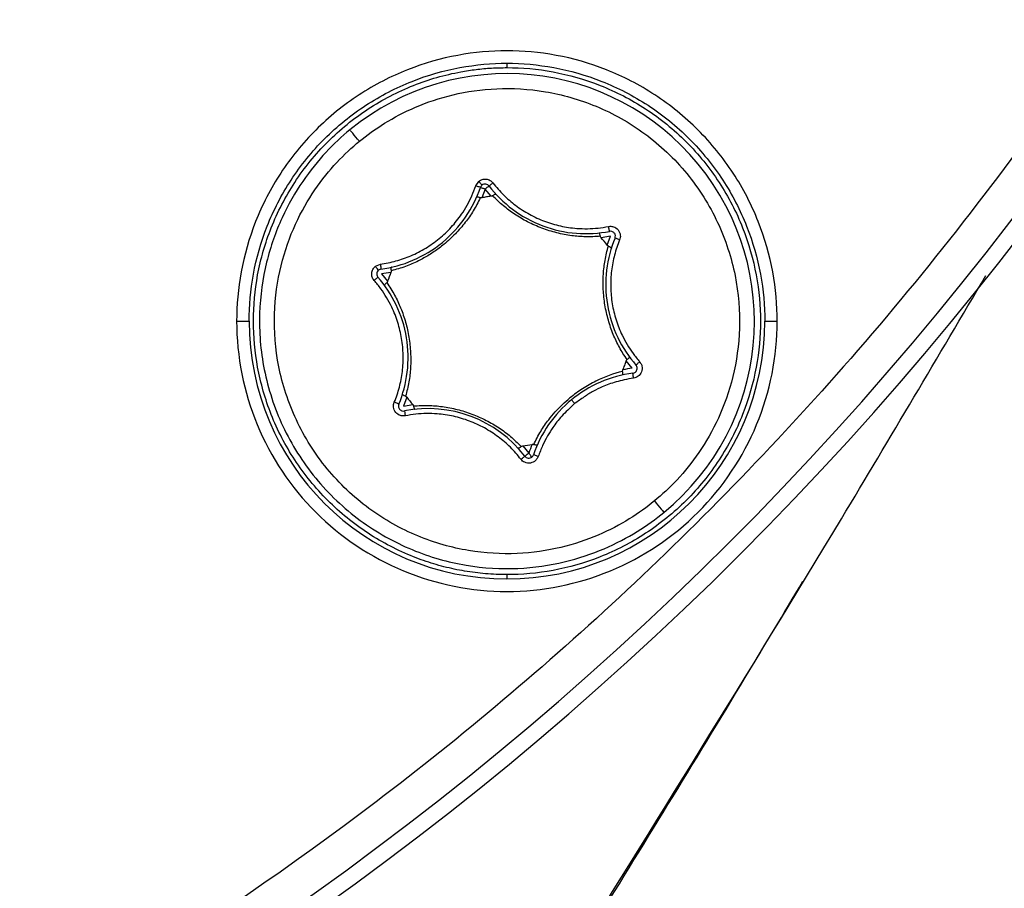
# Model space of a CAD drawing. Header units: millimetres. Extents: x 19 to 819, y 19 to 629.
# Tile 10 of 68: x 296 to 316, y 137 to 155. Entities that reach past the tile are written whole.
import ezdxf

# ---------------------------------------------------------------- set-up
doc = ezdxf.new("R2010")
doc.units = ezdxf.units.MM
doc.header["$LTSCALE"] = 3
doc.linetypes.add('CENTERX2', pattern=[20.32, 12.7, -2.54, 2.54, -2.54])
doc.layers.add('CENTER', color=40, linetype='CENTERX2')
doc.layers.add('DIMENSIONS', color=140, linetype='Continuous', lineweight=25)
doc.styles.add('SLDTEXTSTYLE0', font='TXT', dxfattribs={"width": 0.7})
doc.dimstyles.new('SLDDIMSTYLE1', dxfattribs={"dimtxt": 6.474023, "dimasz": 9.906, "dimexe": 0, "dimexo": 0.0625, "dimgap": 1.618506, "dimtad": 0, "dimtih": 1, "dimtoh": 1, "dimrnd": 1e-09, "dimzin": 12, "dimdsep": 46, "dimtxsty": 'SLDTEXTSTYLE0', "dimsah": 1, "dimcen": 0.09, "dimadec": 0, "dimazin": 3, "dimtfac": 1, "dimtofl": 0, "dimtmove": 0, "dimatfit": 3, "dimfxl": 0, "dimfrac": 2, "dimtolj": 1, "dimtzin": 12, "dimarcsym": 0})
doc.dimstyles.new('SLDDIMSTYLE2', dxfattribs={"dimtxt": 6.474023, "dimasz": 9.906, "dimexe": 0, "dimexo": 0.0625, "dimgap": 1.618506, "dimtad": 0, "dimtih": 1, "dimtoh": 1, "dimrnd": 1e-09, "dimzin": 12, "dimdsep": 46, "dimtxsty": 'SLDTEXTSTYLE0', "dimsah": 1, "dimcen": 0, "dimadec": 0, "dimazin": 3, "dimtfac": 1, "dimtofl": 0, "dimtmove": 0, "dimatfit": 3, "dimfxl": 0, "dimfrac": 2, "dimtolj": 1, "dimtzin": 12, "dimarcsym": 0})
doc.dimstyles.new('SLDDIMSTYLE5', dxfattribs={"dimtxt": 6.474023, "dimasz": 9.906, "dimexe": 0, "dimexo": 0.0625, "dimgap": 1.618506, "dimtad": 0, "dimtih": 1, "dimtoh": 1, "dimrnd": 1e-09, "dimzin": 4, "dimdsep": 46, "dimtxsty": 'SLDTEXTSTYLE0', "dimsah": 1, "dimcen": 0.09, "dimadec": 0, "dimazin": 1, "dimtfac": 1, "dimtofl": 0, "dimtmove": 0, "dimatfit": 3, "dimfxl": 0, "dimfrac": 2, "dimtolj": 1, "dimtzin": 12, "dimarcsym": 0})

# ---------------------------------------------------------------- blocks, each defined once
blk = doc.blocks.new('_D_9')
at = {"layer": 'DIMENSIONS'}
for p, q in [((335.775, 190.317), (377.925, 190.317)), ((368.4, 190.317), (368.4, 167.43)), ((358.781, 155.692), (356.607, 155.692)), ((356.607, 155.692), (356.607, 145.402)), ((378.019, 155.692), (380.193, 155.692)), ((380.193, 155.692), (380.193, 145.402)), ((356.607, 145.402), (358.781, 145.402)), ((380.193, 145.402), (378.019, 145.402)), ((368.4, 124.365), (368.4, 143.953)), ((267.898, 124.365), (377.925, 124.365))]:
    blk.add_line(p, q, dxfattribs=at)
for points in [[(368.4, 190.317), (366.876, 180.411), (369.924, 180.411)], [(368.4, 124.365), (369.924, 134.271), (366.876, 134.271)]]:
    blk.add_solid(points, dxfattribs=at)
at = {"layer": 'DIMENSIONS', "char_height": 6.35, "attachment_point": 1, "style": 'SLDTEXTSTYLE0'}
for s, insert in [('66.0', (358.781, 165.326)), ('2.60', (358.781, 153.588))]:
    blk.add_mtext(s, dxfattribs=dict(at, insert=insert))
blk = doc.blocks.new('_D_10')
at = {"layer": 'DIMENSIONS'}
for p, q in [((329.751, 173.944), (329.751, 94.811)), ((264.088, 118.63), (264.088, 94.811)), ((264.088, 104.336), (278.208, 104.336)), ((286.981, 104.336), (284.807, 104.336)), ((284.807, 104.336), (284.807, 94.047)), ((306.219, 104.336), (308.393, 104.336)), ((308.393, 104.336), (308.393, 94.047)), ((329.751, 104.336), (314.991, 104.336)), ((284.807, 94.047), (286.981, 94.047)), ((308.393, 94.047), (306.219, 94.047))]:
    blk.add_line(p, q, dxfattribs=at)
for points in [[(264.088, 104.336), (273.994, 102.812), (273.994, 105.86)], [(329.751, 104.336), (319.845, 105.86), (319.845, 102.812)]]:
    blk.add_solid(points, dxfattribs=at)
at = {"layer": 'DIMENSIONS', "char_height": 6.35, "attachment_point": 1, "style": 'SLDTEXTSTYLE0'}
for s, insert in [('65.7', (286.981, 113.971)), ('2.59', (286.981, 102.233))]:
    blk.add_mtext(s, dxfattribs=dict(at, insert=insert))
blk = doc.blocks.new('_D_12')
at = {"layer": 'DIMENSIONS'}
for p, q in [((358.781, 271.875), (356.607, 271.875)), ((356.607, 271.875), (356.607, 261.585)), ((378.019, 271.875), (380.193, 271.875)), ((380.193, 271.875), (380.193, 261.585)), ((309.556, 237.691), (341.489, 270.963)), ((341.489, 270.963), (351.2, 270.963)), ((356.607, 261.585), (358.781, 261.585)), ((380.193, 261.585), (378.019, 261.585))]:
    blk.add_line(p, q, dxfattribs=at)
blk.add_solid([(309.556, 237.691), (317.515, 243.783), (315.315, 245.894)], dxfattribs=at)
at = {"layer": 'DIMENSIONS', "char_height": 6.35, "attachment_point": 1, "style": 'SLDTEXTSTYLE0'}
for s, insert in [('%%c', (351.2, 281.51)), ('131.3', (360.975, 281.51)), ('5.17', (358.781, 269.771))]:
    blk.add_mtext(s, dxfattribs=dict(at, insert=insert))

msp = doc.modelspace()

# ---------------------------------------------------------------- linework, layer by layer
for p, q in [((305.807, 153.808), (305.807, 153.72)), ((305.177, 151.332), (305.239, 151.422)), ((305.366, 151.267), (305.298, 151.088)), ((305.488, 151.12), (305.366, 151.267)), ((307.898, 150.314), (307.709, 150.284)), ((307.832, 150.135), (307.898, 150.314)), ((303.148, 149.705), (303.249, 149.749)), ((303.464, 149.583), (303.275, 149.551)), ((303.275, 149.551), (303.396, 149.402)), ((300.345, 148.598), (300.597, 148.598)), ((311.017, 148.598), (311.269, 148.598)), ((308.339, 147.645), (308.218, 147.793)), ((303.782, 147.061), (303.715, 146.881)), ((303.715, 146.881), (303.905, 146.912)), ((306.125, 146.076), (306.248, 145.928)), ((305.807, 143.475), (305.807, 143.388))]:
    msp.add_line(p, q)
for centre, radius, start, end in [((264.088, 190.317), 65.663, 270, 90), ((264.088, 190.317), 65.338, 270, 90), ((305.807, 148.598), 5, 309.375, 129.375), ((305.807, 148.598), 5.21, 180, 270), ((305.807, 148.598), 5.21, 270, 0), ((304.215, 144.367), 2.463, 37.5209, 101.2291)]:
    msp.add_arc(centre, radius, start, end)
for points, knots in [([(264.088, 254.91), (266.779, 254.91), (269.64, 254.743), (275.684, 253.934), (278.866, 253.291), (285.481, 251.362), (288.913, 250.074), (295.872, 246.682), (299.398, 244.575), (304.566, 240.699), (306.267, 239.289), (309.585, 236.223), (311.202, 234.567), (314.305, 231.011), (315.791, 229.112), (318.583, 225.08), (319.889, 222.949), (322.273, 218.479), (323.351, 216.14), (325.235, 211.293), (326.041, 208.785), (327.345, 203.648), (327.844, 201.02), (328.512, 195.7), (328.68, 193.008), (328.68, 187.626), (328.512, 184.934), (327.844, 179.614), (327.345, 176.986), (326.041, 171.849), (325.235, 169.341), (323.351, 164.494), (322.273, 162.156), (319.889, 157.685), (318.583, 155.554), (315.791, 151.523), (314.305, 149.623), (311.202, 146.067), (309.585, 144.412), (306.267, 141.345), (304.566, 139.935), (299.398, 136.059), (295.872, 133.952), (288.913, 130.56), (285.481, 129.273), (278.866, 127.343), (275.684, 126.701), (269.64, 125.891), (266.779, 125.724), (264.088, 125.724)], [0, 0, 0, 0, 0.0625, 0.0625, 0.125, 0.125, 0.1875, 0.1875, 0.25, 0.25, 0.28125, 0.28125, 0.3125, 0.3125, 0.34375, 0.34375, 0.375, 0.375, 0.40625, 0.40625, 0.4375, 0.4375, 0.46875, 0.46875, 0.5, 0.5, 0.53125, 0.53125, 0.5625, 0.5625, 0.59375, 0.59375, 0.625, 0.625, 0.65625, 0.65625, 0.6875, 0.6875, 0.71875, 0.71875, 0.75, 0.75, 0.8125, 0.8125, 0.875, 0.875, 0.9375, 0.9375, 1, 1, 1, 1]), ([(264.088, 142.911), (266.063, 142.911), (268.163, 143.033), (272.598, 143.627), (274.934, 144.099), (279.789, 145.515), (282.308, 146.46), (287.415, 148.949), (290.003, 150.496), (295.06, 154.288), (297.527, 156.536), (300.944, 160.45), (302.034, 161.845), (304.083, 164.803), (305.042, 166.368), (306.792, 169.649), (307.583, 171.365), (308.965, 174.922), (309.557, 176.763), (310.514, 180.533), (310.88, 182.462), (311.37, 186.367), (311.494, 188.342), (311.494, 192.292), (311.37, 194.268), (310.88, 198.172), (310.514, 200.101), (309.557, 203.871), (308.965, 205.712), (307.583, 209.269), (306.792, 210.986), (305.042, 214.266), (304.083, 215.831), (302.034, 218.789), (300.944, 220.184), (297.527, 224.098), (295.06, 226.346), (290.003, 230.139), (287.415, 231.685), (282.308, 234.174), (279.789, 235.119), (274.934, 236.535), (272.598, 237.007), (268.163, 237.601), (266.063, 237.724), (264.088, 237.724)], [0, 0, 0, 0, 0.0625, 0.0625, 0.125, 0.125, 0.1875, 0.1875, 0.25, 0.25, 0.3125, 0.3125, 0.34375, 0.34375, 0.375, 0.375, 0.40625, 0.40625, 0.4375, 0.4375, 0.46875, 0.46875, 0.5, 0.5, 0.53125, 0.53125, 0.5625, 0.5625, 0.59375, 0.59375, 0.625, 0.625, 0.65625, 0.65625, 0.6875, 0.6875, 0.75, 0.75, 0.8125, 0.8125, 0.875, 0.875, 0.9375, 0.9375, 1, 1, 1, 1]), ([(217.426, 190.317), (217.426, 193.371), (217.727, 196.425), (218.918, 202.416), (219.809, 205.352), (222.146, 210.995), (223.593, 213.702), (226.987, 218.78), (228.933, 221.152), (233.252, 225.471), (235.624, 227.418), (240.703, 230.812), (243.409, 232.258), (249.052, 234.596), (251.989, 235.486), (257.98, 236.678), (261.034, 236.979), (267.142, 236.979), (270.196, 236.678), (276.186, 235.486), (279.123, 234.596), (284.766, 232.258), (287.472, 230.812), (292.551, 227.418), (294.923, 225.471), (299.242, 221.152), (301.189, 218.78), (304.582, 213.702), (306.029, 210.995), (308.366, 205.352), (309.257, 202.416), (310.449, 196.425), (310.749, 193.371), (310.749, 187.263), (310.449, 184.209), (309.257, 178.219), (308.366, 175.282), (306.029, 169.639), (304.582, 166.933), (301.189, 161.854), (299.242, 159.482), (294.923, 155.163), (292.551, 153.216), (287.472, 149.823), (284.766, 148.376), (279.123, 146.039), (276.186, 145.148), (270.196, 143.956), (267.142, 143.655), (261.034, 143.655), (257.98, 143.956), (251.989, 145.148), (249.052, 146.039), (243.409, 148.376), (240.703, 149.823), (235.624, 153.216), (233.252, 155.163), (228.933, 159.482), (226.987, 161.854), (223.593, 166.933), (222.146, 169.639), (219.809, 175.282), (218.918, 178.219), (217.727, 184.209), (217.426, 187.263), (217.426, 190.317)], [0, 0, 0, 0, 0.03125, 0.03125, 0.0625, 0.0625, 0.09375, 0.09375, 0.125, 0.125, 0.15625, 0.15625, 0.1875, 0.1875, 0.21875, 0.21875, 0.25, 0.25, 0.28125, 0.28125, 0.3125, 0.3125, 0.34375, 0.34375, 0.375, 0.375, 0.40625, 0.40625, 0.4375, 0.4375, 0.46875, 0.46875, 0.5, 0.5, 0.53125, 0.53125, 0.5625, 0.5625, 0.59375, 0.59375, 0.625, 0.625, 0.65625, 0.65625, 0.6875, 0.6875, 0.71875, 0.71875, 0.75, 0.75, 0.78125, 0.78125, 0.8125, 0.8125, 0.84375, 0.84375, 0.875, 0.875, 0.90625, 0.90625, 0.9375, 0.9375, 0.96875, 0.96875, 1, 1, 1, 1]), ([(311.269, 148.598), (311.269, 149.241), (311.151, 149.936), (310.752, 150.944), (310.583, 151.274), (310.174, 151.899), (309.936, 152.193), (309.402, 152.726), (309.108, 152.965), (308.483, 153.373), (308.154, 153.543), (307.145, 153.942), (306.451, 154.06), (305.163, 154.06), (304.469, 153.942), (303.46, 153.543), (303.13, 153.373), (302.506, 152.965), (302.212, 152.726), (301.678, 152.193), (301.44, 151.899), (301.031, 151.274), (300.862, 150.944), (300.462, 149.936), (300.345, 149.241), (300.345, 148.598)], [0, 0, 0, 0, 0.125, 0.125, 0.1875, 0.1875, 0.25, 0.25, 0.3125, 0.3125, 0.375, 0.375, 0.5, 0.5, 0.625, 0.625, 0.6875, 0.6875, 0.75, 0.75, 0.8125, 0.8125, 0.875, 0.875, 1, 1, 1, 1]), ([(300.597, 148.598), (300.597, 149.212), (300.709, 149.874), (301.09, 150.836), (301.251, 151.151), (301.641, 151.747), (301.868, 152.028), (302.377, 152.536), (302.658, 152.764), (303.254, 153.153), (303.568, 153.315), (304.53, 153.696), (305.193, 153.808), (305.807, 153.808)], [0, 0, 0, 0, 0.25, 0.25, 0.375, 0.375, 0.5, 0.5, 0.625, 0.625, 0.75, 0.75, 1, 1, 1, 1]), ([(305.807, 153.808), (306.421, 153.808), (307.083, 153.696), (308.045, 153.315), (308.36, 153.153), (308.956, 152.764), (309.237, 152.536), (309.745, 152.028), (309.973, 151.747), (310.363, 151.151), (310.524, 150.836), (310.905, 149.874), (311.017, 149.212), (311.017, 148.598)], [0, 0, 0, 0, 0.25, 0.25, 0.375, 0.375, 0.5, 0.5, 0.625, 0.625, 0.75, 0.75, 1, 1, 1, 1]), ([(305.807, 143.475), (305.735, 143.476), (305.591, 143.478), (305.376, 143.492), (305.163, 143.514), (304.952, 143.545), (304.742, 143.585), (304.534, 143.634), (304.328, 143.692), (304.123, 143.758), (303.827, 143.869), (303.447, 144.042), (302.996, 144.305), (302.571, 144.615), (302.048, 145.087), (301.493, 145.769), (301.018, 146.687), (300.743, 147.642), (300.656, 148.598), (300.743, 149.554), (301.018, 150.508), (301.494, 151.427), (302.159, 152.246), (302.844, 152.802), (303.446, 153.154), (303.912, 153.366), (304.389, 153.529), (304.813, 153.629), (305.183, 153.685), (305.494, 153.715), (305.703, 153.718), (305.807, 153.72)], [0, 0, 0, 0, 0.013453, 0.026825, 0.040138, 0.053416, 0.066683, 0.079963, 0.09328, 0.106656, 0.120116, 0.152279, 0.184476, 0.217324, 0.250205, 0.315847, 0.380124, 0.441836, 0.500061, 0.558285, 0.619997, 0.684275, 0.749916, 0.815558, 0.847722, 0.879918, 0.910794, 0.941703, 0.96114, 0.980548, 1, 1, 1, 1]), ([(305.807, 153.72), (306.411, 153.72), (307.062, 153.61), (308.008, 153.236), (308.317, 153.077), (308.903, 152.694), (309.179, 152.47), (309.679, 151.97), (309.903, 151.694), (310.286, 151.108), (310.445, 150.799), (310.819, 149.853), (310.929, 149.201), (310.929, 147.994), (310.819, 147.343), (310.445, 146.397), (310.286, 146.088), (309.903, 145.502), (309.679, 145.226), (309.179, 144.726), (308.903, 144.502), (308.317, 144.119), (308.008, 143.96), (307.062, 143.585), (306.411, 143.475), (305.807, 143.475)], [0, 0, 0, 0, 0.125, 0.125, 0.1875, 0.1875, 0.25, 0.25, 0.3125, 0.3125, 0.375, 0.375, 0.5, 0.5, 0.625, 0.625, 0.6875, 0.6875, 0.75, 0.75, 0.8125, 0.8125, 0.875, 0.875, 1, 1, 1, 1]), ([(302.825, 152.231), (303.128, 152.479), (303.501, 152.724), (304.423, 153.117), (304.975, 153.266), (305.915, 153.307), (306.245, 153.29), (306.922, 153.176), (307.269, 153.08), (307.95, 152.797), (308.284, 152.611), (308.905, 152.153), (309.192, 151.882), (309.689, 151.277), (309.899, 150.943), (310.226, 150.244), (310.344, 149.88), (310.488, 149.157), (310.515, 148.799), (310.494, 148.112), (310.447, 147.785), (310.223, 146.872), (309.97, 146.359), (309.404, 145.531), (309.091, 145.213), (308.789, 144.965)], [0, 0, 0, 0, 0.125, 0.125, 0.25, 0.25, 0.3125, 0.3125, 0.375, 0.375, 0.4375, 0.4375, 0.5, 0.5, 0.5625, 0.5625, 0.625, 0.625, 0.6875, 0.6875, 0.75, 0.75, 0.875, 0.875, 1, 1, 1, 1]), ([(302.635, 152.463), (302.313, 152.199), (301.981, 151.86), (301.529, 151.2), (301.387, 150.954), (301.137, 150.41), (301.03, 150.11), (300.871, 149.463), (300.82, 149.114), (300.798, 148.384), (300.827, 148.002), (300.981, 147.233), (301.106, 146.846), (301.454, 146.103), (301.678, 145.748), (302.206, 145.104), (302.511, 144.815), (303.172, 144.329), (303.527, 144.131), (304.251, 143.83), (304.62, 143.727), (305.341, 143.606), (305.692, 143.588), (306.358, 143.617), (306.673, 143.664), (307.256, 143.803), (307.525, 143.895), (308.26, 144.209), (308.657, 144.468), (308.979, 144.733)], [0, 0, 0, 0, 0.125, 0.125, 0.1875, 0.1875, 0.25, 0.25, 0.3125, 0.3125, 0.375, 0.375, 0.4375, 0.4375, 0.5, 0.5, 0.5625, 0.5625, 0.625, 0.625, 0.6875, 0.6875, 0.75, 0.75, 0.8125, 0.8125, 0.875, 0.875, 1, 1, 1, 1]), ([(302.825, 152.231), (302.78, 152.286), (302.728, 152.35), (302.654, 152.44), (302.635, 152.463), (302.635, 152.463)], [0, 0, 0, 0, 0.5, 0.5, 1, 1, 1, 1]), ([(308.789, 144.965), (308.486, 144.716), (308.113, 144.472), (307.191, 144.078), (306.638, 143.93), (305.699, 143.889), (305.369, 143.906), (304.692, 144.019), (304.345, 144.116), (303.664, 144.399), (303.33, 144.585), (302.709, 145.042), (302.422, 145.313), (301.925, 145.919), (301.715, 146.253), (301.388, 146.951), (301.27, 147.315), (301.126, 148.038), (301.099, 148.397), (301.12, 149.083), (301.167, 149.411), (301.391, 150.324), (301.644, 150.837), (302.21, 151.665), (302.523, 151.982), (302.825, 152.231)], [0, 0, 0, 0, 0.125, 0.125, 0.25, 0.25, 0.3125, 0.3125, 0.375, 0.375, 0.4375, 0.4375, 0.5, 0.5, 0.5625, 0.5625, 0.625, 0.625, 0.6875, 0.6875, 0.75, 0.75, 0.875, 0.875, 1, 1, 1, 1]), ([(305.239, 151.422), (305.25, 151.43), (305.272, 151.446), (305.309, 151.461), (305.349, 151.468), (305.402, 151.467), (305.469, 151.448), (305.506, 151.409), (305.525, 151.389)], [0, 0, 0, 0, 0.128011, 0.250674, 0.373322, 0.501285, 0.750675, 1, 1, 1, 1]), ([(305.303, 151.345), (305.303, 151.345), (305.297, 151.352), (305.272, 151.382), (305.254, 151.404), (305.239, 151.422)], [0, 0, 0, 0, 0.5, 0.5, 1, 1, 1, 1]), ([(303.249, 149.749), (303.302, 149.757), (303.408, 149.773), (303.564, 149.811), (303.718, 149.859), (303.922, 149.938), (304.17, 150.065), (304.443, 150.259), (304.688, 150.49), (304.871, 150.722), (305.005, 150.938), (305.103, 151.13), (305.152, 151.264), (305.177, 151.332)], [0, 0, 0, 0, 0.061438, 0.122588, 0.183735, 0.245165, 0.3726, 0.500019, 0.627447, 0.754872, 0.836694, 0.918177, 1, 1, 1, 1]), ([(303.262, 149.65), (303.476, 149.678), (303.696, 149.737), (304.118, 149.917), (304.321, 150.039), (304.683, 150.337), (304.842, 150.511), (305.102, 150.89), (305.202, 151.094), (305.272, 151.299)], [0, 0, 0, 0, 0.25, 0.25, 0.5, 0.5, 0.75, 0.75, 1, 1, 1, 1]), ([(305.272, 151.299), (305.272, 151.299), (305.262, 151.303), (305.225, 151.315), (305.199, 151.324), (305.177, 151.332)], [0, 0, 0, 0, 0.5, 0.5, 1, 1, 1, 1]), ([(305.272, 151.299), (305.272, 151.299), (305.273, 151.299), (305.282, 151.296), (305.299, 151.29), (305.327, 151.28), (305.352, 151.272), (305.366, 151.267)], [0, 0, 0, 0, 0.142469, 0.306761, 0.500969, 0.713536, 1, 1, 1, 1]), ([(305.446, 151.328), (305.433, 151.345), (305.41, 151.361), (305.355, 151.37), (305.324, 151.362), (305.303, 151.345)], [0, 0, 0, 0, 0.5, 0.5, 1, 1, 1, 1]), ([(305.366, 151.267), (305.385, 151.282), (305.406, 151.299), (305.437, 151.323), (305.445, 151.329), (305.446, 151.328)], [0, 0, 0, 0, 0.5, 0.5, 1, 1, 1, 1]), ([(305.525, 151.389), (305.506, 151.375), (305.484, 151.358), (305.453, 151.334), (305.446, 151.328), (305.446, 151.328)], [0, 0, 0, 0, 0.5, 0.5, 1, 1, 1, 1]), ([(305.446, 151.328), (305.577, 151.156), (305.738, 150.995), (306.105, 150.72), (306.312, 150.606), (306.751, 150.44), (306.982, 150.39), (307.44, 150.355), (307.666, 150.37), (307.879, 150.412)], [0, 0, 0, 0, 0.25, 0.25, 0.5, 0.5, 0.75, 0.75, 1, 1, 1, 1]), ([(305.525, 151.389), (305.558, 151.347), (305.625, 151.263), (305.736, 151.146), (305.855, 151.037), (306.025, 150.9), (306.259, 150.749), (306.564, 150.609), (306.886, 150.513), (307.178, 150.47), (307.433, 150.462), (307.648, 150.474), (307.789, 150.498), (307.859, 150.51)], [0, 0, 0, 0, 0.061438, 0.122588, 0.183735, 0.245165, 0.3726, 0.500019, 0.627447, 0.754872, 0.836694, 0.918177, 1, 1, 1, 1]), ([(305.266, 151.089), (305.245, 151.044), (305.202, 150.956), (305.129, 150.829), (305.051, 150.709), (304.965, 150.591), (304.87, 150.475), (304.765, 150.361), (304.654, 150.251), (304.574, 150.183), (304.534, 150.149)], [0, 0, 0, 0, 0.131722, 0.257658, 0.37884, 0.496502, 0.623747, 0.748313, 0.87459, 1, 1, 1, 1]), ([(305.266, 151.089), (305.259, 151.092), (305.242, 151.097), (305.219, 151.103), (305.2, 151.105), (305.196, 151.101), (305.193, 151.099)], [0, 0, 0, 0, 0.1957, 0.435466, 0.709844, 1, 1, 1, 1]), ([(305.298, 151.088), (305.292, 151.087), (305.281, 151.086), (305.271, 151.088), (305.266, 151.089)], [0, 0, 0, 0, 0.526522, 1, 1, 1, 1]), ([(305.518, 151.131), (305.514, 151.128), (305.505, 151.123), (305.494, 151.121), (305.488, 151.12)], [0, 0, 0, 0, 0.473481, 1, 1, 1, 1]), ([(305.518, 151.131), (305.523, 151.135), (305.536, 151.145), (305.555, 151.158), (305.575, 151.167), (305.581, 151.164), (305.584, 151.163)], [0, 0, 0, 0, 0.168066, 0.395543, 0.679004, 1, 1, 1, 1]), ([(307.695, 150.312), (307.645, 150.308), (307.547, 150.301), (307.4, 150.301), (307.257, 150.308), (307.112, 150.323), (306.965, 150.347), (306.763, 150.392), (306.512, 150.471), (306.271, 150.577), (306.089, 150.677), (305.922, 150.782), (305.723, 150.929), (305.588, 151.062), (305.518, 151.131)], [0, 0, 0, 0, 0.065885, 0.128878, 0.189494, 0.248351, 0.311807, 0.373914, 0.500048, 0.626477, 0.688593, 0.752097, 0.871345, 1, 1, 1, 1]), ([(307.859, 150.51), (307.87, 150.512), (307.892, 150.515), (307.926, 150.513), (307.985, 150.5), (308.062, 150.449), (308.099, 150.357), (308.099, 150.285), (308.088, 150.254), (308.083, 150.238)], [0, 0, 0, 0, 0.077891, 0.154535, 0.232128, 0.50017, 0.768213, 0.883983, 1, 1, 1, 1]), ([(307.879, 150.412), (307.879, 150.412), (307.877, 150.422), (307.869, 150.46), (307.864, 150.487), (307.859, 150.51)], [0, 0, 0, 0, 0.5, 0.5, 1, 1, 1, 1]), ([(307.695, 150.312), (307.693, 150.32), (307.69, 150.336), (307.684, 150.359), (307.676, 150.377), (307.669, 150.379), (307.666, 150.38)], [0, 0, 0, 0, 0.215861, 0.395558, 0.708742, 1, 1, 1, 1]), ([(307.709, 150.284), (307.706, 150.288), (307.699, 150.297), (307.696, 150.307), (307.695, 150.312)], [0, 0, 0, 0, 0.526518, 1, 1, 1, 1]), ([(307.991, 150.276), (307.908, 150.076), (307.849, 149.857), (307.794, 149.401), (307.798, 149.164), (307.875, 148.702), (307.946, 148.476), (308.145, 148.062), (308.272, 147.874), (308.414, 147.711)], [0, 0, 0, 0, 0.25, 0.25, 0.5, 0.5, 0.75, 0.75, 1, 1, 1, 1]), ([(307.991, 150.276), (307.996, 150.29), (308, 150.306), (307.996, 150.343), (307.988, 150.362), (307.963, 150.393), (307.946, 150.404), (307.911, 150.415), (307.893, 150.415), (307.879, 150.412)], [0, 0, 0, 0, 0.25, 0.25, 0.5, 0.5, 0.75, 0.75, 1, 1, 1, 1]), ([(308.083, 150.238), (308.064, 150.188), (308.024, 150.088), (307.979, 149.933), (307.943, 149.776), (307.91, 149.56), (307.896, 149.282), (307.927, 148.948), (308.005, 148.621), (308.114, 148.346), (308.235, 148.122), (308.352, 147.942), (308.444, 147.832), (308.49, 147.777)], [0, 0, 0, 0, 0.061438, 0.122588, 0.183735, 0.245165, 0.3726, 0.500019, 0.627447, 0.754872, 0.836694, 0.918177, 1, 1, 1, 1]), ([(308.083, 150.238), (308.061, 150.247), (308.036, 150.257), (308, 150.272), (307.991, 150.276), (307.991, 150.276)], [0, 0, 0, 0, 0.5, 0.5, 1, 1, 1, 1]), ([(304.534, 150.149), (304.502, 150.124), (304.438, 150.072), (304.338, 150.001), (304.236, 149.934), (304.129, 149.872), (303.97, 149.788), (303.75, 149.691), (303.565, 149.641), (303.469, 149.614)], [0, 0, 0, 0, 0.098346, 0.195937, 0.294284, 0.394821, 0.498843, 0.73847, 1, 1, 1, 1]), ([(308.235, 147.82), (308.207, 147.861), (308.152, 147.942), (308.078, 148.069), (308.013, 148.197), (307.954, 148.33), (307.901, 148.47), (307.839, 148.667), (307.781, 148.924), (307.753, 149.186), (307.749, 149.393), (307.756, 149.591), (307.784, 149.836), (307.831, 150.02), (307.856, 150.115)], [0, 0, 0, 0, 0.065885, 0.128878, 0.189494, 0.248351, 0.311807, 0.373914, 0.500048, 0.626477, 0.688593, 0.752097, 0.871345, 1, 1, 1, 1]), ([(307.856, 150.115), (307.852, 150.117), (307.842, 150.122), (307.836, 150.13), (307.832, 150.135)], [0, 0, 0, 0, 0.467366, 1, 1, 1, 1]), ([(307.856, 150.115), (307.874, 150.11), (307.892, 150.102), (307.914, 150.086), (307.919, 150.078), (307.917, 150.073)], [0, 0, 0, 0, 0.5, 0.5, 1, 1, 1, 1]), ([(303.124, 149.419), (303.116, 149.43), (303.099, 149.451), (303.083, 149.488), (303.074, 149.527), (303.074, 149.58), (303.091, 149.648), (303.129, 149.686), (303.148, 149.705)], [0, 0, 0, 0, 0.128011, 0.250674, 0.373322, 0.501285, 0.750675, 1, 1, 1, 1]), ([(303.211, 149.628), (303.211, 149.628), (303.205, 149.636), (303.18, 149.666), (303.163, 149.687), (303.148, 149.705)], [0, 0, 0, 0, 0.5, 0.5, 1, 1, 1, 1]), ([(303.211, 149.628), (303.19, 149.611), (303.176, 149.582), (303.174, 149.526), (303.186, 149.501), (303.2, 149.485)], [0, 0, 0, 0, 0.5, 0.5, 1, 1, 1, 1]), ([(303.249, 149.749), (303.252, 149.726), (303.255, 149.698), (303.26, 149.66), (303.262, 149.65), (303.262, 149.65)], [0, 0, 0, 0, 0.5, 0.5, 1, 1, 1, 1]), ([(303.474, 149.688), (303.472, 149.686), (303.467, 149.683), (303.462, 149.668), (303.462, 149.645), (303.466, 149.625), (303.469, 149.614)], [0, 0, 0, 0, 0.241467, 0.501264, 0.719895, 1, 1, 1, 1]), ([(303.2, 149.485), (303.2, 149.485), (303.192, 149.478), (303.163, 149.453), (303.142, 149.435), (303.124, 149.419)], [0, 0, 0, 0, 0.5, 0.5, 1, 1, 1, 1]), ([(303.623, 146.92), (303.706, 147.12), (303.765, 147.339), (303.82, 147.795), (303.816, 148.032), (303.739, 148.494), (303.667, 148.719), (303.469, 149.133), (303.342, 149.322), (303.2, 149.485)], [0, 0, 0, 0, 0.25, 0.25, 0.5, 0.5, 0.75, 0.75, 1, 1, 1, 1]), ([(303.469, 149.614), (303.469, 149.609), (303.469, 149.599), (303.466, 149.588), (303.464, 149.583)], [0, 0, 0, 0, 0.473438, 1, 1, 1, 1]), ([(306.865, 135.343), (308.78, 138.418), (311.701, 143.109), (314.516, 147.878), (315.485, 149.52)], [0, 0, 0, 0, 0.655618, 1, 1, 1, 1]), ([(303.531, 146.958), (303.55, 147.008), (303.589, 147.108), (303.635, 147.262), (303.671, 147.419), (303.704, 147.636), (303.718, 147.913), (303.686, 148.248), (303.609, 148.574), (303.5, 148.849), (303.379, 149.074), (303.262, 149.254), (303.17, 149.364), (303.124, 149.419)], [0, 0, 0, 0, 0.061438, 0.122588, 0.183735, 0.245165, 0.3726, 0.500019, 0.627447, 0.754872, 0.836694, 0.918177, 1, 1, 1, 1]), ([(303.379, 149.375), (303.373, 149.37), (303.36, 149.359), (303.344, 149.341), (303.333, 149.326), (303.334, 149.32), (303.334, 149.317)], [0, 0, 0, 0, 0.1957, 0.435465, 0.709844, 1, 1, 1, 1]), ([(303.396, 149.402), (303.394, 149.397), (303.39, 149.387), (303.382, 149.379), (303.379, 149.375)], [0, 0, 0, 0, 0.526481, 1, 1, 1, 1]), ([(303.379, 149.375), (303.407, 149.334), (303.463, 149.252), (303.537, 149.124), (303.602, 148.996), (303.661, 148.862), (303.714, 148.723), (303.775, 148.527), (303.832, 148.272), (303.86, 148.013), (303.865, 147.807), (303.858, 147.608), (303.831, 147.361), (303.783, 147.176), (303.758, 147.081)], [0, 0, 0, 0, 0.066357, 0.12977, 0.190774, 0.249989, 0.313171, 0.374919, 0.49982, 0.625001, 0.686828, 0.749974, 0.87084, 1, 1, 1, 1]), ([(300.345, 148.598), (300.345, 147.883), (300.487, 147.168), (301.035, 145.847), (301.439, 145.241), (302.45, 144.23), (303.056, 143.825), (304.377, 143.278), (305.092, 143.136), (306.522, 143.136), (307.237, 143.278), (308.558, 143.825), (309.163, 144.23), (310.175, 145.241), (310.579, 145.847), (311.127, 147.168), (311.269, 147.883), (311.269, 148.598)], [0, 0, 0, 0, 0.125, 0.125, 0.25, 0.25, 0.375, 0.375, 0.5, 0.5, 0.625, 0.625, 0.75, 0.75, 0.875, 0.875, 1, 1, 1, 1]), ([(308.235, 147.82), (308.241, 147.825), (308.253, 147.834), (308.266, 147.845), (308.276, 147.858), (308.282, 147.87), (308.28, 147.876), (308.279, 147.879)], [0, 0, 0, 0, 0.193549, 0.361969, 0.500734, 0.759164, 1, 1, 1, 1]), ([(308.218, 147.793), (308.22, 147.799), (308.224, 147.809), (308.232, 147.817), (308.235, 147.82)], [0, 0, 0, 0, 0.526518, 1, 1, 1, 1]), ([(308.49, 147.777), (308.496, 147.768), (308.51, 147.751), (308.525, 147.721), (308.543, 147.663), (308.537, 147.57), (308.477, 147.492), (308.414, 147.456), (308.382, 147.45), (308.365, 147.446)], [0, 0, 0, 0, 0.0778909, 0.1545352, 0.2321275, 0.50017, 0.7682125, 0.8839825, 1, 1, 1, 1]), ([(308.403, 147.567), (308.421, 147.583), (308.436, 147.608), (308.441, 147.665), (308.43, 147.693), (308.414, 147.711)], [0, 0, 0, 0, 0.5, 0.5, 1, 1, 1, 1]), ([(308.414, 147.711), (308.414, 147.711), (308.422, 147.717), (308.451, 147.743), (308.472, 147.761), (308.49, 147.777)], [0, 0, 0, 0, 0.5, 0.5, 1, 1, 1, 1]), ([(308.145, 147.582), (307.963, 147.538), (307.78, 147.472), (307.51, 147.338), (307.422, 147.288), (307.248, 147.176), (307.162, 147.114), (307.08, 147.046)], [0, 0, 0, 0, 0.5, 0.5, 0.75, 0.75, 1, 1, 1, 1]), ([(308.352, 147.546), (308.129, 147.516), (307.905, 147.455), (307.484, 147.272), (307.286, 147.151), (307.112, 147.008)], [0, 0, 0, 0, 0.5, 0.5, 1, 1, 1, 1]), ([(308.365, 147.446), (308.303, 147.435), (308.184, 147.413), (308.017, 147.372), (307.868, 147.326), (307.714, 147.266), (307.548, 147.181), (307.362, 147.067), (307.239, 146.977), (307.175, 146.93)], [0, 0, 0, 0, 0.144531, 0.275774, 0.394122, 0.50011, 0.653287, 0.819606, 1, 1, 1, 1]), ([(308.14, 147.508), (308.142, 147.509), (308.146, 147.512), (308.149, 147.528), (308.149, 147.551), (308.147, 147.571), (308.145, 147.582)], [0, 0, 0, 0, 0.241084, 0.500545, 0.741843, 1, 1, 1, 1]), ([(308.145, 147.582), (308.145, 147.586), (308.144, 147.597), (308.148, 147.607), (308.15, 147.613)], [0, 0, 0, 0, 0.467354, 1, 1, 1, 1]), ([(308.365, 147.446), (308.362, 147.47), (308.359, 147.497), (308.353, 147.536), (308.352, 147.546), (308.352, 147.546)], [0, 0, 0, 0, 0.5, 0.5, 1, 1, 1, 1]), ([(303.758, 147.081), (303.739, 147.086), (303.722, 147.093), (303.7, 147.109), (303.695, 147.117), (303.697, 147.122)], [0, 0, 0, 0, 0.5, 0.5, 1, 1, 1, 1]), ([(303.758, 147.081), (303.762, 147.079), (303.771, 147.074), (303.778, 147.065), (303.782, 147.061)], [0, 0, 0, 0, 0.473589, 1, 1, 1, 1]), ([(306.348, 146.106), (306.37, 146.152), (306.413, 146.241), (306.487, 146.369), (306.565, 146.49), (306.662, 146.622), (306.78, 146.764), (306.924, 146.913), (307.028, 147.002), (307.08, 147.046)], [0, 0, 0, 0, 0.13342, 0.26052, 0.382173, 0.499385, 0.671367, 0.836021, 1, 1, 1, 1]), ([(303.754, 146.685), (303.743, 146.684), (303.722, 146.68), (303.688, 146.682), (303.629, 146.695), (303.552, 146.747), (303.514, 146.838), (303.515, 146.911), (303.525, 146.942), (303.531, 146.958)], [0, 0, 0, 0, 0.077891, 0.154535, 0.232128, 0.50017, 0.768213, 0.883983, 1, 1, 1, 1]), ([(303.623, 146.92), (303.623, 146.92), (303.614, 146.923), (303.578, 146.938), (303.552, 146.949), (303.531, 146.958)], [0, 0, 0, 0, 0.5, 0.5, 1, 1, 1, 1]), ([(303.623, 146.92), (303.617, 146.906), (303.614, 146.889), (303.618, 146.853), (303.626, 146.833), (303.651, 146.803), (303.668, 146.791), (303.703, 146.78), (303.721, 146.78), (303.735, 146.783)], [0, 0, 0, 0, 0.25, 0.25, 0.5, 0.5, 0.75, 0.75, 1, 1, 1, 1]), ([(303.905, 146.912), (303.908, 146.907), (303.915, 146.899), (303.918, 146.889), (303.919, 146.884)], [0, 0, 0, 0, 0.526408, 1, 1, 1, 1]), ([(303.919, 146.884), (303.969, 146.888), (304.067, 146.895), (304.215, 146.895), (304.359, 146.888), (304.505, 146.872), (304.652, 146.848), (304.852, 146.803), (305.102, 146.725), (305.34, 146.619), (305.521, 146.521), (305.689, 146.416), (305.89, 146.268), (306.025, 146.134), (306.096, 146.065)], [0, 0, 0, 0, 0.065915, 0.129115, 0.190228, 0.249994, 0.313083, 0.374924, 0.499825, 0.625006, 0.68674, 0.749979, 0.870185, 1, 1, 1, 1]), ([(303.919, 146.884), (303.921, 146.876), (303.924, 146.859), (303.931, 146.837), (303.939, 146.819), (303.945, 146.817), (303.948, 146.816)], [0, 0, 0, 0, 0.1957, 0.435465, 0.709844, 1, 1, 1, 1]), ([(307.112, 147.008), (306.938, 146.865), (306.78, 146.695), (306.519, 146.317), (306.415, 146.11), (306.342, 145.896)], [0, 0, 0, 0, 0.5, 0.5, 1, 1, 1, 1]), ([(307.175, 146.93), (307.129, 146.888), (307.039, 146.807), (306.919, 146.683), (306.816, 146.566), (306.718, 146.433), (306.622, 146.273), (306.523, 146.078), (306.467, 145.937), (306.437, 145.864)], [0, 0, 0, 0, 0.144531, 0.275774, 0.394122, 0.50011, 0.653287, 0.819606, 1, 1, 1, 1]), ([(307.175, 146.93), (307.16, 146.949), (307.143, 146.97), (307.118, 147), (307.112, 147.008), (307.112, 147.008)], [0, 0, 0, 0, 0.5, 0.5, 1, 1, 1, 1]), ([(303.735, 146.783), (303.735, 146.783), (303.737, 146.774), (303.744, 146.735), (303.75, 146.708), (303.754, 146.685)], [0, 0, 0, 0, 0.5, 0.5, 1, 1, 1, 1]), ([(306.089, 145.807), (306.055, 145.849), (305.988, 145.932), (305.877, 146.049), (305.759, 146.158), (305.589, 146.296), (305.355, 146.446), (305.05, 146.586), (304.728, 146.682), (304.435, 146.726), (304.181, 146.733), (303.966, 146.722), (303.825, 146.697), (303.754, 146.685)], [0, 0, 0, 0, 0.061438, 0.122588, 0.183735, 0.245165, 0.3726, 0.500019, 0.627447, 0.754872, 0.836694, 0.918177, 1, 1, 1, 1]), ([(306.096, 146.065), (306.083, 146.051), (306.067, 146.04), (306.042, 146.028), (306.033, 146.029), (306.03, 146.033)], [0, 0, 0, 0, 0.5, 0.5, 1, 1, 1, 1]), ([(306.096, 146.065), (306.1, 146.067), (306.109, 146.073), (306.12, 146.075), (306.125, 146.076)], [0, 0, 0, 0, 0.473516, 1, 1, 1, 1]), ([(306.316, 146.107), (306.322, 146.108), (306.332, 146.11), (306.343, 146.107), (306.348, 146.106)], [0, 0, 0, 0, 0.526556, 1, 1, 1, 1]), ([(306.421, 146.097), (306.419, 146.095), (306.415, 146.091), (306.399, 146.092), (306.377, 146.097), (306.358, 146.103), (306.348, 146.106)], [0, 0, 0, 0, 0.243806, 0.500542, 0.726996, 1, 1, 1, 1]), ([(306.089, 145.807), (306.108, 145.821), (306.13, 145.838), (306.161, 145.861), (306.168, 145.867), (306.168, 145.867)], [0, 0, 0, 0, 0.5, 0.5, 1, 1, 1, 1]), ([(306.437, 145.864), (306.433, 145.854), (306.425, 145.833), (306.406, 145.805), (306.366, 145.761), (306.282, 145.719), (306.185, 145.733), (306.122, 145.769), (306.1, 145.794), (306.089, 145.807)], [0, 0, 0, 0, 0.077891, 0.154535, 0.232128, 0.50017, 0.768213, 0.883983, 1, 1, 1, 1]), ([(306.248, 145.928), (306.229, 145.914), (306.207, 145.897), (306.177, 145.873), (306.169, 145.867), (306.168, 145.867)], [0, 0, 0, 0, 0.5, 0.5, 1, 1, 1, 1]), ([(306.168, 145.867), (306.183, 145.848), (306.208, 145.832), (306.264, 145.826), (306.293, 145.836), (306.311, 145.851)], [0, 0, 0, 0, 0.5, 0.5, 1, 1, 1, 1]), ([(306.311, 145.851), (306.311, 145.851), (306.305, 145.858), (306.28, 145.889), (306.263, 145.91), (306.248, 145.928)], [0, 0, 0, 0, 0.5, 0.5, 1, 1, 1, 1]), ([(306.437, 145.864), (306.415, 145.872), (306.389, 145.88), (306.352, 145.893), (306.342, 145.896), (306.342, 145.896)], [0, 0, 0, 0, 0.5, 0.5, 1, 1, 1, 1]), ([(308.789, 144.965), (308.833, 144.91), (308.886, 144.846), (308.96, 144.755), (308.979, 144.733), (308.979, 144.733)], [0, 0, 0, 0, 0.5, 0.5, 1, 1, 1, 1]), ([(307.488, 136.272), (308.538, 137.976), (309.985, 140.323), (311.401, 142.693), (311.789, 143.342)], [0, 0, 0, 0, 0.725763, 1, 1, 1, 1])]:
    msp.add_open_spline(points, degree=3, knots=knots)
for points in [[(305.303, 151.345), (305.287, 151.331), (305.277, 151.315), (305.272, 151.299)], [(305.488, 151.12), (305.457, 151.115), (305.393, 151.107), (305.329, 151.094), (305.298, 151.088)], [(307.832, 150.135), (307.793, 150.186), (307.752, 150.236), (307.709, 150.284)], [(303.262, 149.65), (303.246, 149.648), (303.227, 149.641), (303.211, 149.628)], [(303.464, 149.583), (303.439, 149.524), (303.416, 149.464), (303.396, 149.402)], [(308.15, 147.613), (308.162, 147.642), (308.187, 147.702), (308.208, 147.763), (308.218, 147.793)], [(308.339, 147.645), (308.276, 147.636), (308.213, 147.626), (308.15, 147.613)], [(308.352, 147.546), (308.37, 147.548), (308.388, 147.556), (308.403, 147.567)], [(303.782, 147.061), (303.821, 147.009), (303.862, 146.96), (303.905, 146.912)], [(306.125, 146.076), (306.19, 146.084), (306.253, 146.094), (306.316, 146.107)], [(306.316, 146.107), (306.291, 146.049), (306.268, 145.989), (306.248, 145.928)], [(306.311, 145.851), (306.325, 145.863), (306.336, 145.879), (306.342, 145.896)]]:
    msp.add_open_spline(points, degree=3)
at = {"layer": 'CENTER'}
msp.add_circle((264.088, 190.422), 40.926, dxfattribs=at)

# ---------------------------------------------------------------- dimensions: what is measured, and where the dimension line sits
at = {"layer": 'DIMENSIONS'}
dim = msp.add_diameter_dim_2p(p1=(218.62, 142.943), p2=(309.556, 237.691), dimstyle='SLDDIMSTYLE2', dxfattribs=at)
dim.commit()
dim.dimension.update_dxf_attribs({"geometry": '_D_12', "text_midpoint": (368.4, 270.963), "dimtype": 163})
dim = msp.add_linear_dim(base=(368.4, 124.365), p1=(331.965, 190.317), p2=(264.088, 124.365), angle=90, dimstyle='SLDDIMSTYLE5', dxfattribs=at)
dim.commit()
dim.dimension.update_dxf_attribs({"geometry": '_D_9', "text_midpoint": (368.4, 155.692), "dimtype": 160})
dim = msp.add_linear_dim(base=(329.751, 104.336), p1=(264.088, 122.44), p2=(329.751, 177.754), dimstyle='SLDDIMSTYLE1', dxfattribs=at)
dim.commit()
dim.dimension.update_dxf_attribs({"geometry": '_D_10', "text_midpoint": (296.6, 104.336), "dimtype": 160})

doc.saveas('drawing.dxf')
